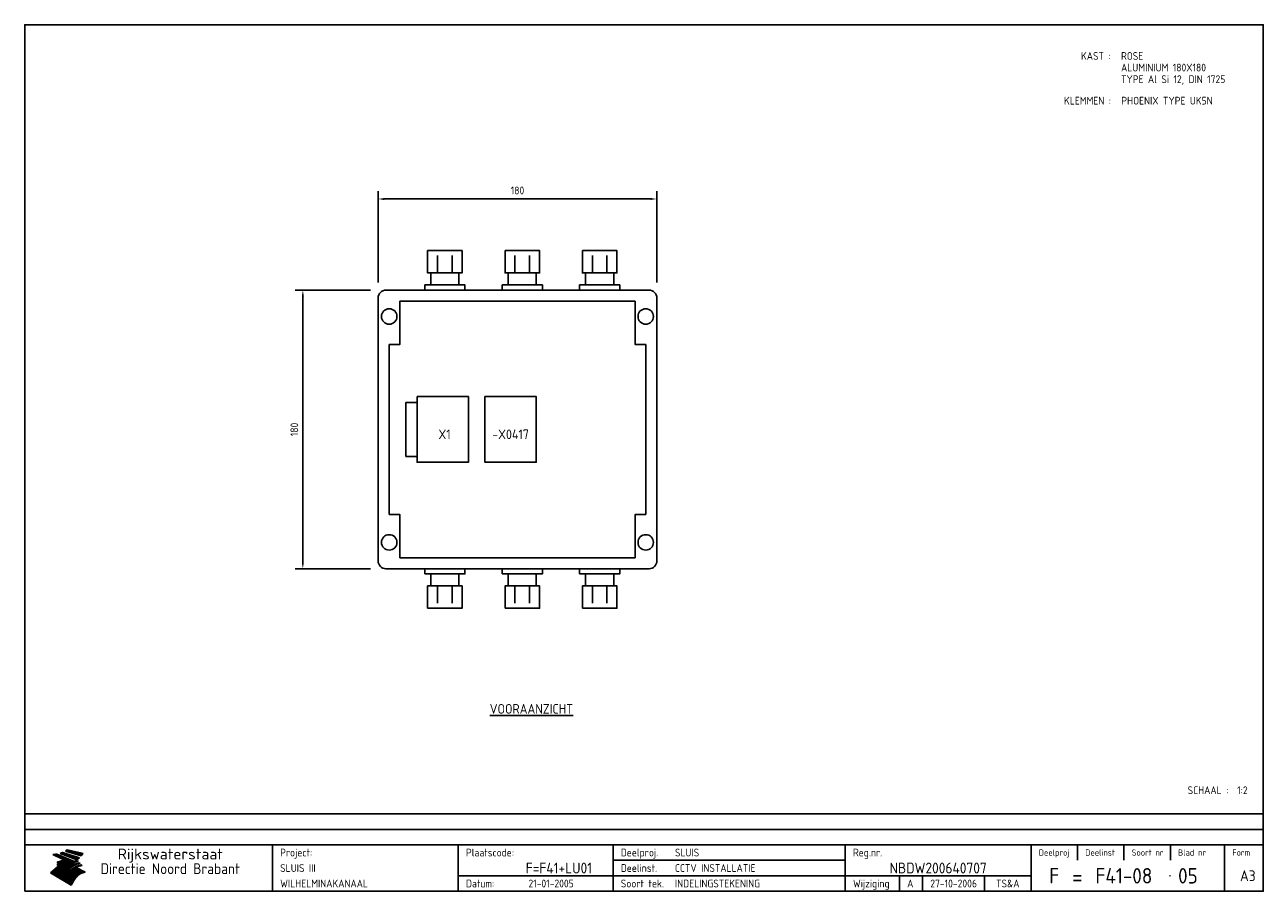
# Model space of a CAD drawing. Extents: x 20 to 820, y 20 to 580.
import ezdxf
from ezdxf.enums import TextEntityAlignment as Align

# ---------------------------------------------------------------- set-up
doc = ezdxf.new("R2010")
doc.units = 0
doc.header["$LTSCALE"] = 30
doc.header["$MEASUREMENT"] = 0
doc.layers.get('0').update_dxf_attribs({"linetype": 'CONTINUOUS'})
doc.layers.get('Defpoints').update_dxf_attribs({"linetype": 'CONTINUOUS'})
for name, color, linetype in [('0-25', 7, 'CONTINUOUS'), ('0-35', 2, 'CONTINUOUS'), ('0-50', 3, 'CONTINUOUS'), ('B-25', 7, 'CONTINUOUS'), ('B-35', 2, 'CONTINUOUS'), ('H-dim', 7, 'CONTINUOUS')]:
    doc.layers.add(name, color=color, linetype=linetype)
doc.styles.add('ISO', font='iso.shx')
doc.styles.get("Standard").update_dxf_attribs({"font": 'iso.shx'})
doc.dimstyles.get("Standard").update_dxf_attribs({"dimtxt": 0.18, "dimasz": 0.18, "dimexe": 0.18, "dimexo": 0.0625, "dimgap": 0.09, "dimtad": 0, "dimtih": 1, "dimtoh": 1, "dimdec": 4, "dimzin": 0, "dimdsep": 46, "dimtxsty": 'Standard', "dimcen": 0.09, "dimadec": 0, "dimazin": 0, "dimtfac": 1, "dimtdec": 4, "dimtofl": 0, "dimtmove": 0, "dimatfit": 3, "dimfxl": 0, "dimtolj": 1, "dimtzin": 0, "dimarcsym": 0})

# ---------------------------------------------------------------- blocks, each defined once
blk = doc.blocks.new('KADER-A3')
at = {"layer": '0-25'}
for p, q in [((410, 35), (10, 35)), ((410, 30), (10, 30)), ((350, 25), (350, 20)), ((365, 25), (365, 20)), ((380, 25), (380, 20)), ((200, 20), (275, 20)), ((150, 15), (335, 15)), ((292.5, 15), (292.5, 10)), ((300, 15), (300, 10)), ((320, 15), (320, 10))]:
    blk.add_line(p, q, dxfattribs=at)
at = {"layer": '0-25', "color": 7}
for p, q in [((19.1, 21.89), (25.12, 19)), ((19.1, 21.89), (25.12, 19)), ((19.17, 21.86), (20.7, 21.86)), ((19.29, 21.8), (20.83, 21.8)), ((19.4, 21.75), (20.96, 21.75)), ((19.52, 21.69), (21.09, 21.69)), ((19.64, 21.63), (21.22, 21.63)), ((19.74, 21.92), (20.56, 21.92)), ((19.75, 21.58), (21.36, 21.58)), ((19.87, 21.52), (21.49, 21.52)), ((19.99, 21.47), (21.62, 21.47)), ((20.11, 21.41), (21.75, 21.41)), ((20.22, 21.35), (21.88, 21.35)), ((20.25, 21.97), (20.43, 21.97)), ((20.34, 21.3), (22.02, 21.3)), ((20.38, 21.99), (26.02, 19.59)), ((20.38, 21.99), (26.02, 19.59)), ((20.46, 21.24), (22.15, 21.24)), ((20.57, 21.18), (22.28, 21.18)), ((20.69, 21.13), (22.41, 21.13)), ((20.81, 21.07), (22.55, 21.07)), ((20.92, 21.02), (22.68, 21.02)), ((21.04, 20.96), (22.81, 20.96)), ((21.16, 20.9), (22.94, 20.9)), ((21.27, 20.85), (23.07, 20.85)), ((21.39, 20.79), (23.21, 20.79)), ((21.47, 22.25), (26.83, 20.19)), ((21.47, 22.25), (26.83, 20.19)), ((21.49, 22.25), (23.07, 22.25)), ((21.51, 20.73), (23.34, 20.73)), ((21.6, 22.2), (23.25, 22.2)), ((21.63, 20.68), (23.47, 20.68)), ((21.65, 22.31), (22.89, 22.31)), ((21.74, 20.62), (23.6, 20.62)), ((21.75, 22.14), (23.42, 22.14)), ((21.8, 22.37), (22.71, 22.37)), ((21.86, 20.57), (23.73, 20.57)), ((21.9, 22.08), (23.6, 22.08)), ((21.94, 22.42), (22.53, 22.42)), ((21.98, 20.51), (23.87, 20.51)), ((22.04, 22.03), (23.78, 22.03)), ((22.06, 22.48), (22.36, 22.48)), ((22.09, 20.45), (24, 20.45)), ((22.18, 22.53), (27.65, 20.8)), ((22.18, 22.53), (27.65, 20.8)), ((22.19, 21.97), (23.96, 21.97)), ((22.21, 20.4), (24.13, 20.4)), ((22.33, 20.34), (24.26, 20.34)), ((22.34, 21.92), (24.13, 21.92)), ((22.37, 20), (23.08, 20)), ((22.44, 20.28), (24.4, 20.28)), ((22.48, 21.86), (24.31, 21.86)), ((22.49, 20.06), (23.04, 20.06)), ((22.56, 20.23), (24.53, 20.23)), ((22.61, 20.12), (22.93, 20.12)), ((22.63, 21.8), (24.49, 21.8)), ((22.68, 20.17), (24.66, 20.17)), ((22.71, 20.17), (22.82, 20.17)), ((23.11, 20.02), (22.77, 20.2)), ((23.11, 20.02), (22.77, 20.2)), ((22.78, 21.75), (24.67, 21.75)), ((22.79, 20.12), (24.79, 20.12)), ((22.91, 20.06), (24.92, 20.06)), ((22.92, 21.69), (24.85, 21.69)), ((23.03, 20), (25.06, 20)), ((23.07, 21.63), (25.02, 21.63)), ((23.14, 22.99), (28.22, 21.46)), ((23.14, 22.99), (28.22, 21.46)), ((23.15, 22.98), (25.33, 22.98)), ((23.22, 21.58), (25.2, 21.58)), ((23.23, 23.04), (25.09, 23.04)), ((23.32, 23.1), (24.84, 23.1)), ((23.34, 22.93), (25.57, 22.93)), ((23.36, 21.52), (25.38, 21.52)), ((23.4, 23.15), (24.6, 23.15)), ((23.49, 23.21), (24.36, 23.21)), ((23.51, 21.47), (25.56, 21.47)), ((23.52, 22.87), (25.81, 22.87)), ((23.57, 23.27), (24.12, 23.27)), ((23.64, 23.32), (23.87, 23.32)), ((23.66, 21.41), (25.74, 21.41)), ((23.7, 23.36), (28.82, 22.17)), ((23.7, 23.36), (28.82, 22.17)), ((23.71, 22.82), (26.06, 22.82)), ((23.8, 21.35), (25.91, 21.35)), ((23.9, 22.76), (26.3, 22.76)), ((23.95, 21.3), (26.09, 21.3)), ((24.09, 22.7), (26.54, 22.7)), ((24.09, 21.24), (26.27, 21.24)), ((24.24, 21.18), (26.45, 21.18)), ((24.27, 22.65), (26.78, 22.65)), ((24.39, 21.13), (26.62, 21.13)), ((24.46, 22.59), (27.03, 22.59)), ((24.53, 21.07), (26.8, 21.07)), ((24.65, 22.53), (27.27, 22.53)), ((24.68, 21.02), (26.98, 21.02)), ((24.83, 20.96), (27.16, 20.96)), ((24.84, 22.48), (27.51, 22.48)), ((24.97, 20.9), (27.34, 20.9)), ((25.02, 22.42), (27.75, 22.42)), ((25.12, 20.85), (27.51, 20.85)), ((25.21, 22.37), (28, 22.37)), ((25.27, 20.79), (27.63, 20.79)), ((25.4, 22.31), (28.24, 22.31)), ((25.41, 20.73), (27.57, 20.73)), ((25.56, 20.68), (27.51, 20.68)), ((25.58, 22.25), (28.48, 22.25)), ((25.71, 20.62), (27.44, 20.62)), ((25.77, 22.2), (28.72, 22.2)), ((25.85, 20.57), (27.37, 20.57)), ((25.96, 22.14), (28.79, 22.14)), ((26, 20.51), (27.29, 20.51)), ((26.15, 22.08), (28.75, 22.08)), ((26.15, 20.45), (27.22, 20.45)), ((26.29, 20.4), (27.14, 20.4)), ((26.33, 22.03), (28.71, 22.03)), ((26.44, 20.34), (27.06, 20.34)), ((26.52, 21.97), (28.66, 21.97)), ((26.59, 20.28), (26.97, 20.28)), ((26.71, 21.92), (28.62, 21.92)), ((26.73, 20.23), (26.89, 20.23)), ((26.9, 21.86), (28.57, 21.86)), ((27.08, 21.8), (28.52, 21.8)), ((27.27, 21.75), (28.48, 21.75)), ((27.46, 21.69), (28.43, 21.69)), ((27.65, 21.63), (28.38, 21.63)), ((27.83, 21.58), (28.33, 21.58)), ((28.02, 21.52), (28.28, 21.52)), ((28.21, 21.47), (28.22, 21.47)), ((20.58, 17.88), (18.3, 16)), ((20.58, 17.88), (18.3, 16)), ((24.94, 11.97), (18.3, 16)), ((24.94, 11.97), (18.3, 16)), ((18.31, 16.01), (20.96, 16.01)), ((18.38, 16.07), (21.46, 16.07)), ((18.45, 16.12), (21.88, 16.12)), ((18.52, 16.18), (22.15, 16.18)), ((18.59, 16.23), (22.38, 16.23)), ((18.65, 16.29), (22.58, 16.29)), ((18.72, 16.35), (22.75, 16.35)), ((18.79, 16.4), (22.91, 16.4)), ((18.86, 16.46), (20.6, 16.46)), ((18.93, 16.52), (20.6, 16.52)), ((18.99, 16.57), (20.6, 16.57)), ((19.06, 16.63), (20.6, 16.63)), ((19.13, 16.68), (20.6, 16.68)), ((19.2, 16.74), (20.6, 16.74)), ((19.27, 16.8), (20.6, 16.8)), ((19.33, 16.85), (21.07, 16.85)), ((19.4, 16.91), (21.55, 16.91)), ((19.47, 16.97), (21.88, 16.97)), ((19.54, 17.02), (22.13, 17.02)), ((19.61, 17.08), (22.34, 17.08)), ((19.67, 17.13), (20.6, 17.13)), ((19.74, 17.19), (20.6, 17.19)), ((19.81, 17.25), (20.6, 17.25)), ((19.88, 17.3), (20.6, 17.3)), ((19.95, 17.36), (20.6, 17.36)), ((20.01, 17.42), (20.6, 17.42)), ((20.08, 17.47), (20.93, 17.47)), ((20.15, 17.53), (21.26, 17.53)), ((20.22, 17.58), (21.51, 17.58)), ((20.29, 17.64), (21.72, 17.64)), ((20.35, 17.7), (21.9, 17.7)), ((20.42, 17.75), (22.07, 17.75)), ((20.49, 17.81), (22.22, 17.81)), ((20.56, 17.87), (22.36, 17.87)), ((20.6, 19.11), (20.58, 19.51)), ((20.6, 19.11), (20.58, 19.51)), ((20.58, 19.5), (22.09, 19.5)), ((20.58, 19.44), (21.95, 19.44)), ((20.59, 19.38), (21.79, 19.38)), ((20.59, 19.33), (21.62, 19.33)), ((20.59, 19.27), (21.42, 19.27)), ((20.6, 19.22), (21.2, 19.22)), ((20.6, 19.16), (20.93, 19.16)), ((20.6, 19.11), (20.69, 19.12)), ((20.6, 19.11), (20.69, 19.12)), ((20.6, 18.79), (20.77, 18.81)), ((20.6, 18.79), (20.77, 18.81)), ((20.6, 18.29), (20.6, 18.79)), ((20.6, 18.29), (20.6, 18.79)), ((20.6, 18.77), (22.46, 18.77)), ((20.6, 18.71), (22.33, 18.71)), ((20.6, 18.65), (22.19, 18.65)), ((20.6, 18.6), (22.04, 18.6)), ((20.6, 18.54), (21.87, 18.54)), ((20.6, 18.48), (21.68, 18.48)), ((20.6, 18.43), (21.46, 18.43)), ((20.6, 18.37), (21.21, 18.37)), ((20.6, 18.29), (20.88, 18.32)), ((20.6, 18.29), (20.88, 18.32)), ((20.6, 18.32), (20.87, 18.32)), ((20.6, 17.88), (20.86, 17.91)), ((20.6, 17.88), (20.86, 17.91)), ((20.6, 17.43), (20.97, 17.48)), ((20.6, 17.43), (20.97, 17.48)), ((20.6, 17.43), (20.6, 17.09)), ((20.6, 17.43), (20.6, 17.09)), ((20.6, 17.09), (21.26, 17.16)), ((20.6, 17.09), (21.26, 17.16)), ((20.6, 16.8), (21.37, 16.89)), ((20.6, 16.8), (21.37, 16.89)), ((20.6, 16.8), (20.6, 16.45)), ((20.6, 16.8), (20.6, 16.45)), ((20.6, 16.45), (21.56, 16.56)), ((20.6, 16.45), (21.56, 16.56)), ((20.6, 15.97), (21.67, 16.09)), ((20.6, 15.97), (21.67, 16.09)), ((20.7, 16.46), (23.06, 16.46)), ((20.9, 19.55), (22.23, 19.55)), ((20.9, 18.82), (22.59, 18.82)), ((20.98, 17.92), (22.5, 17.92)), ((21.02, 17.13), (22.53, 17.13)), ((21.19, 19.61), (22.35, 19.61)), ((21.2, 16.52), (23.2, 16.52)), ((21.32, 18.88), (22.71, 18.88)), ((21.32, 17.98), (22.62, 17.98)), ((21.42, 19.67), (22.47, 19.67)), ((21.47, 17.19), (22.7, 17.19)), ((21.59, 18.03), (22.74, 18.03)), ((21.61, 18.93), (22.82, 18.93)), ((21.62, 19.72), (22.59, 19.72)), ((21.72, 16.57), (23.32, 16.57)), ((21.77, 17.25), (22.85, 17.25)), ((21.8, 19.78), (22.69, 19.78)), ((21.8, 18.09), (22.85, 18.09)), ((21.84, 18.99), (22.92, 18.99)), ((21.96, 19.83), (22.79, 19.83)), ((21.99, 18.15), (22.95, 18.15)), ((22.01, 17.3), (22.99, 17.3)), ((22.03, 19.05), (23.03, 19.05)), ((22.1, 16.63), (23.44, 16.63)), ((22.11, 19.89), (22.89, 19.89)), ((22.16, 18.2), (23.05, 18.2)), ((22.21, 19.1), (23.12, 19.1)), ((22.21, 17.36), (23.12, 17.36)), ((22.24, 19.95), (22.99, 19.95)), ((22.31, 18.26), (23.15, 18.26)), ((22.36, 19.16), (23.22, 19.16)), ((22.38, 16.68), (23.56, 16.68)), ((22.39, 17.42), (23.24, 17.42)), ((22.45, 18.32), (23.24, 18.32)), ((22.51, 19.22), (23.3, 19.22)), ((22.56, 17.47), (23.36, 17.47)), ((22.59, 18.37), (23.33, 18.37)), ((22.6, 16.74), (23.66, 16.74)), ((22.64, 19.27), (23.39, 19.27)), ((22.71, 18.43), (23.42, 18.43)), ((22.71, 17.53), (23.47, 17.53)), ((22.77, 19.33), (23.47, 19.33)), ((22.79, 16.8), (23.77, 16.8)), ((22.83, 18.48), (23.5, 18.48)), ((22.84, 17.58), (23.57, 17.58)), ((22.89, 19.38), (23.55, 19.38)), ((22.94, 18.54), (23.58, 18.54)), ((22.96, 16.85), (23.86, 16.85)), ((22.97, 17.64), (23.67, 17.64)), ((23, 19.44), (23.63, 19.44)), ((23.04, 18.6), (23.66, 18.6)), ((23.1, 19.5), (23.72, 19.5)), ((23.1, 17.7), (23.77, 17.7)), ((23.12, 16.91), (23.96, 16.91)), ((23.14, 18.65), (23.74, 18.65)), ((23.15, 19.95), (25.19, 19.95)), ((23.21, 19.55), (23.8, 19.55)), ((23.21, 17.75), (23.86, 17.75)), ((23.21, 16.01), (28.9, 16.01)), ((23.24, 18.71), (23.82, 18.71)), ((23.26, 19.89), (25.32, 19.89)), ((23.26, 16.97), (24.05, 16.97)), ((23.3, 19.61), (23.88, 19.61)), ((23.32, 17.81), (23.95, 17.81)), ((23.33, 18.77), (23.91, 18.77)), ((23.37, 16.07), (29.08, 16.07)), ((23.38, 19.83), (25.45, 19.83)), ((23.39, 19.67), (23.81, 19.67)), ((23.39, 17.02), (24.14, 17.02)), ((23.42, 18.82), (23.99, 18.82)), ((23.42, 17.87), (24.03, 17.87)), ((23.45, 19.7), (23.58, 19.79)), ((23.45, 19.7), (23.58, 19.79)), ((23.48, 19.72), (23.7, 19.72)), ((23.5, 19.78), (25.58, 19.78)), ((23.51, 18.88), (24.07, 18.88)), ((23.51, 16.12), (29.27, 16.12)), ((23.52, 17.92), (24.11, 17.92)), ((23.52, 17.08), (24.22, 17.08)), ((23.54, 18.9), (24.3, 19.42)), ((23.54, 18.9), (24.3, 19.42)), ((23.56, 19.78), (23.59, 19.78)), ((23.56, 19.39), (23.9, 19.62)), ((23.56, 19.39), (23.9, 19.62)), ((23.58, 19.79), (23.9, 19.62)), ((23.58, 19.79), (23.9, 19.62)), ((23.59, 18.93), (24.15, 18.93)), ((23.61, 19.72), (25.72, 19.72)), ((23.62, 17.98), (24.2, 17.98)), ((23.63, 17.13), (24.3, 17.13)), ((23.65, 18.59), (24.62, 19.25)), ((23.65, 18.59), (24.62, 19.25)), ((29.41, 16.17), (23.65, 16.17)), ((23.67, 18.99), (24.23, 18.99)), ((23.71, 18.03), (24.28, 18.03)), ((23.73, 19.67), (25.85, 19.67)), ((23.75, 19.05), (24.32, 19.05)), ((23.75, 17.19), (24.38, 17.19)), ((23.77, 16.23), (29.47, 16.23)), ((23.79, 18.09), (24.36, 18.09)), ((23.83, 19.1), (24.4, 19.1)), ((23.85, 19.61), (25.98, 19.61)), ((23.85, 17.25), (24.46, 17.25)), ((23.88, 18.15), (24.44, 18.15)), ((23.89, 16.29), (29.36, 16.29)), ((23.92, 19.16), (24.48, 19.16)), ((23.94, 18.19), (25.23, 19.07)), ((23.94, 18.19), (25.23, 19.07)), ((23.95, 17.3), (24.55, 17.3)), ((23.96, 19.55), (25.96, 19.55)), ((23.96, 18.2), (24.53, 18.2)), ((24, 19.22), (24.56, 19.22)), ((24, 16.35), (29.24, 16.35)), ((24.04, 18.26), (24.61, 18.26)), ((24.05, 17.36), (24.63, 17.36)), ((24.06, 17.88), (25.34, 18.76)), ((24.06, 17.88), (25.34, 18.76)), ((24.08, 19.5), (25.88, 19.5)), ((24.08, 19.27), (24.58, 19.27)), ((24.11, 16.4), (29.13, 16.4)), ((24.13, 18.32), (24.69, 18.32)), ((24.14, 17.42), (24.71, 17.42)), ((24.16, 19.33), (24.47, 19.33)), ((24.2, 19.44), (25.79, 19.44)), ((24.21, 18.37), (24.77, 18.37)), ((24.21, 16.46), (29.02, 16.46)), ((24.23, 17.47), (24.79, 17.47)), ((24.24, 17.48), (25.52, 18.36)), ((24.24, 17.48), (25.52, 18.36)), ((24.25, 19.38), (24.36, 19.38)), ((24.29, 18.43), (24.85, 18.43)), ((24.3, 19.42), (24.62, 19.25)), ((24.3, 19.42), (24.62, 19.25)), ((24.31, 19.38), (25.71, 19.38)), ((24.31, 17.53), (24.87, 17.53)), ((24.31, 16.52), (28.91, 16.52)), ((24.35, 17.17), (25.64, 18.05)), ((24.35, 17.17), (25.64, 18.05)), ((24.37, 18.48), (24.94, 18.48)), ((24.39, 17.58), (24.96, 17.58)), ((24.4, 16.57), (28.79, 16.57)), ((24.43, 19.33), (25.62, 19.33)), ((24.45, 18.54), (25.02, 18.54)), ((24.47, 17.64), (25.04, 17.64)), ((24.49, 16.63), (28.68, 16.63)), ((24.54, 18.6), (25.1, 18.6)), ((24.55, 19.27), (25.54, 19.27)), ((24.56, 17.7), (25.12, 17.7)), ((24.57, 16.68), (28.57, 16.68)), ((24.62, 18.65), (25.18, 18.65)), ((24.63, 16.72), (25.91, 17.6)), ((24.63, 16.72), (25.91, 17.6)), ((24.64, 17.75), (25.2, 17.75)), ((24.66, 16.74), (28.45, 16.74)), ((24.67, 19.22), (25.45, 19.22)), ((24.7, 18.71), (25.27, 18.71)), ((24.72, 17.81), (25.29, 17.81)), ((24.74, 16.8), (28.34, 16.8)), ((24.78, 19.16), (25.37, 19.16)), ((24.78, 18.77), (25.34, 18.77)), ((24.8, 17.87), (25.37, 17.87)), ((24.82, 16.85), (28.23, 16.85)), ((24.87, 18.82), (25.4, 18.82)), ((24.89, 17.92), (25.45, 17.92)), ((24.9, 19.1), (25.28, 19.1)), ((24.9, 16.91), (28.11, 16.91)), ((24.95, 18.88), (25.45, 18.88)), ((24.97, 17.98), (25.53, 17.98)), ((24.99, 16.97), (28, 16.97)), ((25.02, 19.05), (25.2, 19.05)), ((25.03, 18.93), (25.51, 18.93)), ((25.05, 18.03), (25.61, 18.03)), ((25.07, 17.02), (27.89, 17.02)), ((25.11, 18.99), (25.57, 18.99)), ((26.02, 19.59), (25.12, 19)), ((26.02, 19.59), (25.12, 19)), ((25.13, 18.09), (25.68, 18.09)), ((25.15, 17.08), (27.77, 17.08)), ((25.19, 19.05), (25.63, 19.05)), ((25.21, 18.15), (25.75, 18.15)), ((25.23, 17.13), (27.66, 17.13)), ((25.26, 19.1), (25.7, 19.1)), ((25.3, 18.2), (25.82, 18.2)), ((25.31, 17.19), (27.55, 17.19)), ((25.33, 19.16), (25.77, 19.16)), ((25.38, 18.26), (25.89, 18.26)), ((25.39, 19.22), (25.85, 19.22)), ((25.4, 17.25), (27.43, 17.25)), ((25.46, 18.32), (25.97, 18.32)), ((25.47, 19.27), (25.93, 19.27)), ((25.48, 17.3), (27.32, 17.3)), ((25.54, 19.33), (26.03, 19.33)), ((25.54, 18.37), (26.06, 18.37)), ((25.56, 17.36), (27.21, 17.36)), ((25.62, 18.43), (26.14, 18.43)), ((25.63, 19.38), (26.13, 19.38)), ((25.64, 17.42), (27.1, 17.42)), ((25.7, 18.48), (26.24, 18.48)), ((25.72, 19.44), (26.24, 19.44)), ((25.73, 17.47), (26.98, 17.47)), ((25.79, 18.54), (26.34, 18.54)), ((25.81, 17.53), (26.87, 17.53)), ((25.82, 19.5), (26.36, 19.5)), ((25.89, 18.6), (26.46, 18.6)), ((25.89, 17.58), (26.76, 17.58)), ((25.93, 19.55), (26.53, 19.55)), ((25.96, 17.64), (26.64, 17.64)), ((25.99, 18.65), (26.58, 18.65)), ((26.04, 17.7), (26.59, 17.7)), ((26.06, 19.61), (26.85, 19.61)), ((26.1, 18.71), (26.72, 18.71)), ((26.12, 17.75), (26.67, 17.75)), ((26.2, 17.81), (26.76, 17.81)), ((26.21, 19.67), (27.23, 19.67)), ((26.23, 18.77), (26.89, 18.77)), ((26.29, 17.87), (26.86, 17.87)), ((26.37, 18.82), (27.09, 18.82)), ((26.39, 17.92), (26.97, 17.92)), ((26.44, 19.72), (27.18, 19.72)), ((26.49, 17.98), (27.09, 17.98)), ((26.53, 18.88), (27.34, 18.88)), ((26.56, 17.68), (29.54, 16.2)), ((26.56, 17.68), (29.54, 16.2)), ((26.6, 18.03), (27.22, 18.03)), ((26.72, 18.09), (27.38, 18.09)), ((26.73, 18.93), (27.66, 18.93)), ((26.85, 18.15), (27.56, 18.15)), ((26.99, 18.99), (27.9, 18.99)), ((27, 18.2), (27.8, 18.2)), ((27.13, 19.78), (27.25, 19.64)), ((27.13, 19.78), (27.25, 19.64)), ((27.18, 18.26), (28.13, 18.26)), ((27.26, 19.05), (27.84, 19.05)), ((27.39, 18.32), (28.47, 18.32)), ((27.7, 18.37), (28.49, 18.37)), ((27.78, 19.1), (27.93, 18.96)), ((27.78, 19.1), (27.93, 18.96)), ((28, 18.43), (28.44, 18.43)), ((28.29, 15.83), (29.54, 16.2)), ((28.29, 15.83), (29.54, 16.2)), ((28.39, 18.48), (28.54, 18.32)), ((28.39, 18.48), (28.54, 18.32)), ((29.54, 16.2), (29.45, 16.17)), ((29.54, 16.2), (29.45, 16.17)), ((29.46, 16.18), (29.47, 16.18)), ((18.38, 15.95), (20.6, 15.95)), ((18.47, 15.9), (20.6, 15.9)), ((18.57, 15.84), (20.6, 15.84)), ((18.66, 15.78), (20.6, 15.78)), ((18.75, 15.73), (20.6, 15.73)), ((18.85, 15.67), (20.6, 15.67)), ((18.94, 15.62), (20.6, 15.62)), ((19.03, 15.56), (27.83, 15.56)), ((19.12, 15.5), (27.75, 15.5)), ((19.22, 15.45), (27.66, 15.45)), ((19.31, 15.39), (27.58, 15.39)), ((19.4, 15.33), (27.5, 15.33)), ((19.49, 15.28), (27.43, 15.28)), ((19.59, 15.22), (27.36, 15.22)), ((19.68, 15.17), (27.29, 15.17)), ((19.77, 15.11), (27.22, 15.11)), ((19.86, 15.05), (27.15, 15.05)), ((19.96, 15), (27.09, 15)), ((20.05, 14.94), (27.02, 14.94)), ((20.14, 14.88), (26.96, 14.88)), ((20.24, 14.83), (26.9, 14.83)), ((20.33, 14.77), (26.84, 14.77)), ((20.42, 14.72), (26.79, 14.72)), ((20.51, 14.66), (26.73, 14.66)), ((20.6, 15.97), (20.6, 15.58)), ((20.6, 15.97), (20.6, 15.58)), ((20.6, 15.58), (21.95, 15.73)), ((20.6, 15.58), (21.95, 15.73)), ((20.61, 14.6), (26.68, 14.6)), ((20.7, 14.55), (26.62, 14.55)), ((20.79, 14.49), (26.57, 14.49)), ((20.88, 14.43), (26.52, 14.43)), ((20.94, 15.62), (27.92, 15.62)), ((20.98, 14.38), (26.47, 14.38)), ((21.07, 14.32), (26.42, 14.32)), ((21.16, 14.27), (26.38, 14.27)), ((21.25, 14.21), (26.33, 14.21)), ((21.35, 14.15), (26.29, 14.15)), ((21.44, 14.1), (26.24, 14.1)), ((21.45, 15.67), (28.01, 15.67)), ((21.53, 14.04), (26.2, 14.04)), ((21.63, 13.98), (26.16, 13.98)), ((21.72, 13.93), (26.12, 13.93)), ((21.81, 13.87), (26.08, 13.87)), ((21.9, 13.82), (26.04, 13.82)), ((21.96, 15.73), (28.11, 15.73)), ((22, 13.76), (26, 13.76)), ((22.09, 13.7), (25.96, 13.7)), ((22.18, 13.65), (25.93, 13.65)), ((22.27, 13.59), (25.89, 13.59)), ((22.34, 15.78), (28.21, 15.78)), ((22.37, 13.53), (25.86, 13.53)), ((22.46, 13.48), (25.82, 13.48)), ((22.55, 13.42), (25.79, 13.42)), ((22.62, 15.84), (28.33, 15.84)), ((22.65, 13.37), (25.76, 13.37)), ((22.74, 13.31), (25.73, 13.31)), ((22.83, 13.25), (25.69, 13.25)), ((22.84, 15.9), (28.52, 15.9)), ((22.92, 13.2), (25.66, 13.2)), ((23.02, 13.14), (25.63, 13.14)), ((23.04, 15.95), (28.71, 15.95)), ((23.11, 13.08), (25.59, 13.08)), ((23.2, 13.03), (25.56, 13.03)), ((23.29, 12.97), (25.53, 12.97)), ((23.39, 12.92), (25.5, 12.92)), ((23.48, 12.86), (25.46, 12.86)), ((23.57, 12.8), (25.43, 12.8)), ((23.66, 12.75), (25.4, 12.75)), ((23.76, 12.69), (25.36, 12.69)), ((23.85, 12.63), (25.33, 12.63)), ((23.94, 12.58), (25.3, 12.58)), ((24.04, 12.52), (25.26, 12.52)), ((24.13, 12.47), (25.23, 12.47)), ((24.22, 12.41), (25.2, 12.41)), ((24.31, 12.35), (25.17, 12.35)), ((24.41, 12.3), (25.13, 12.3)), ((24.5, 12.24), (25.1, 12.24)), ((24.59, 12.18), (25.07, 12.18)), ((24.68, 12.13), (25.03, 12.13)), ((24.78, 12.07), (25, 12.07)), ((24.87, 12.02), (24.97, 12.02)), ((24.94, 11.97), (25.81, 13.45)), ((24.94, 11.97), (25.81, 13.45))]:
    blk.add_line(p, q, dxfattribs=at)
for centre, radius, start, end in [((19.15, 29.7), 7.8, 269.6055, 279.0886), ((19.15, 29.7), 7.8, 269.6055, 279.0886), ((19.93, 25.38), 5.91, 276.3402, 298.7463), ((19.93, 25.38), 5.91, 276.3402, 298.7463), ((19.84, 25.09), 6.03, 278.129, 302.868), ((19.84, 25.09), 6.03, 278.129, 302.868), ((19.84, 27.26), 5.27, 288.0217, 296.3084), ((19.84, 27.26), 5.27, 288.0217, 296.3084), ((20.49, 27.56), 5.28, 300.0654, 307.393), ((20.49, 27.56), 5.28, 300.0654, 307.393), ((24.11, 24.7), 5.26, 301.1147, 312.2814), ((24.11, 24.7), 5.26, 301.1147, 312.2814), ((21.95, 27.32), 8.59, 316.9248, 323.1399), ((21.95, 27.32), 8.59, 316.9248, 323.1399), ((20.21, 23.78), 5.91, 273.6149, 304.3803), ((20.21, 23.78), 5.91, 273.6149, 304.3803), ((20.35, 24.56), 5.76, 274.164, 302.5474), ((20.35, 24.56), 5.76, 274.164, 302.5474), ((20.05, 24.28), 6.02, 277.9472, 305.7139), ((20.05, 24.28), 6.02, 277.9472, 305.7139), ((20.04, 23.49), 6.09, 278.8115, 306.4242), ((20.04, 23.49), 6.09, 278.8115, 306.4242), ((20.53, 23.07), 5.96, 277.0519, 304.973), ((20.53, 23.07), 5.96, 277.0519, 304.973), ((20.72, 22.76), 5.91, 276.3402, 304.3803), ((20.72, 22.76), 5.91, 276.3402, 304.3803), ((21.06, 22.34), 5.81, 274.9043, 303.1745), ((21.06, 22.34), 5.81, 274.9043, 303.1745), ((20.82, 22.06), 6.04, 278.1111, 305.8489), ((20.82, 22.06), 6.04, 278.1111, 305.8489), ((21.3, 21.6), 5.91, 276.3402, 304.3803), ((21.3, 21.6), 5.91, 276.3402, 304.3803), ((27.05, 17.17), 2.63, 107.4286, 133.7799), ((27.05, 17.17), 2.63, 107.4286, 133.7799), ((27.45, 16.91), 2.81, 110.4143, 138.7411), ((27.45, 16.91), 2.81, 110.4143, 138.7411), ((27.57, 15.64), 3.4, 98.1566, 126.9045), ((27.57, 15.64), 3.4, 98.1566, 126.9045), ((27.91, 15.54), 3.39, 100.5835, 132.088), ((27.91, 15.54), 3.39, 100.5835, 132.088), ((28.21, 14.74), 3.67, 95.7581, 128.7216), ((28.21, 14.74), 3.67, 95.7581, 128.7216), ((27.01, 16.84), 2.93, 87.7348, 104.8316), ((27.01, 16.84), 2.93, 87.7348, 104.8316), ((27.37, 15.71), 3.93, 91.7838, 103.2817), ((27.37, 15.71), 3.93, 91.7838, 103.2817), ((28.4, 15.05), 3.21, 96.3886, 125.0052), ((28.4, 15.05), 3.21, 96.3886, 125.0052), ((27.82, 16.31), 2.8, 90.634, 105.1984), ((27.82, 16.31), 2.8, 90.634, 105.1984), ((28.19, 15.04), 3.93, 93.8342, 103.2817), ((28.19, 15.04), 3.93, 93.8342, 103.2817), ((28.58, 15.69), 2.8, 93.8141, 105.1984), ((28.58, 15.69), 2.8, 93.8141, 105.1984), ((28.95, 14.41), 3.93, 96.0135, 103.2817), ((28.95, 14.41), 3.93, 96.0135, 103.2817), ((31.24, 10.26), 6.3, 117.9568, 149.6251), ((31.24, 10.26), 6.3, 117.9568, 149.6251)]:
    blk.add_arc(centre, radius, start, end, dxfattribs=at)
at = {"layer": '0-35'}
for p, q in [((90, 25), (90, 10)), ((150, 25), (150, 10)), ((200, 25), (200, 10)), ((275, 25), (275, 10)), ((335, 25), (335, 10)), ((397.5, 25), (397.5, 10))]:
    blk.add_line(p, q, dxfattribs=at)
at = {"layer": '0-50'}
for p, q in [((10, 25), (410, 25)), ((348.75, 15), (351.25, 15)), ((348.75, 13.5), (351.25, 13.5))]:
    blk.add_line(p, q, dxfattribs=at)
blk.add_lwpolyline([(10, 10), (410, 10), (410, 290), (10, 290)], close=True, dxfattribs=at)
at = {"layer": '0-50', "const_width": 0.25}
blk.add_lwpolyline([(379.75, 15, 1), (380, 15, 1)], format="xyb", close=True, dxfattribs=at)
at = {"layer": '0-25', "style": 'ISO'}
for s, height, p in [('Project:', 2.5, (92.5, 22.5)), ('Plaatscode:', 2.5, (152.5, 22.5)), ('Deelproj.', 2.5, (202.5, 22.5)), ('Reg.nr.', 2.5, (277.5, 22.5)), ('Deelproj', 2, (337.5, 22.5)), ('Deelinst', 2, (352.5, 22.5)), ('Soort nr', 2, (367.5, 22.5)), ('Blad nr', 2, (382.5, 22.5)), ('Form', 2, (400, 22.5)), ('Deelinst.', 2.5, (202.5, 17.5)), ('Datum:', 2.5, (152.5, 12.5)), ('Soort tek.', 2.5, (202.5, 12.5)), ('Wijziging', 2.5, (277.5, 12.5))]:
    blk.add_text(s, height=height, dxfattribs=at).set_placement(p, align=Align.MIDDLE_LEFT)
for tag, p in [('N', (220, 22.5)), ('B', (92.5, 17.5)), ('P', (220, 17.5)), ('C', (92.5, 12.5)), ('U', (220, 12.5)), ('REV', (295, 12.5))]:
    blk.add_attdef(tag, text='', height=2.5, dxfattribs=at).set_placement(p, align=Align.MIDDLE_LEFT)
for tag, p in [('W', (180, 12.5)), ('Z', (310, 12.5)), ('Y', (327.5, 12.5))]:
    blk.add_attdef(tag, text='', height=2.5, dxfattribs=at).set_placement(p, align=Align.MIDDLE)
at = {"layer": '0-35', "style": 'ISO', "width": 1.00614}
blk.add_text('Rijkswaterstaat', height=3.5, dxfattribs=at).set_placement((40, 20.28), (74, 20.28), align=Align.FIT)
at = {"layer": '0-35', "color": 2, "style": 'ISO', "width": 0.948867}
blk.add_text('Directie Noord Brabant', height=3.5, dxfattribs=at).set_placement((34.5, 15.53), (79.5, 15.53), align=Align.FIT)
at = {"layer": '0-35', "style": 'ISO'}
for tag, p in [('X', (178.5, 17.5)), ('FORM', (402.5, 15))]:
    blk.add_attdef(tag, text='', height=3.5, dxfattribs=at).set_placement(p, align=Align.MIDDLE_LEFT)
blk.add_attdef('RNR', text='', height=3.5, dxfattribs=at).set_placement((305, 17.5), align=Align.MIDDLE)
at = {"layer": '0-50', "style": 'ISO'}
for tag, p in [('M', (342.5, 15)), ('O', (365, 15))]:
    blk.add_attdef(tag, text='', height=5, dxfattribs=at).set_placement(p, align=Align.MIDDLE)
blk.add_attdef('Q', text='', height=5, dxfattribs=at).set_placement((382.5, 15), align=Align.MIDDLE_LEFT)
blk = doc.blocks.new('*D1')
at = {"layer": 'Defpoints', "color": 0}
for p in [(199.63, 408.46), (248.28, 408.46), (248.28, 228.46)]:
    blk.add_point(p, dxfattribs=at)
at = {"layer": 'H-dim'}
for p, q in [((243.28, 408.46), (194.63, 408.46)), ((199.63, 232.46), (199.63, 404.46)), ((243.28, 228.46), (194.63, 228.46))]:
    blk.add_line(p, q, dxfattribs=at)
for points in [[(198.97, 404.46), (200.3, 404.46), (199.63, 408.46)], [(198.97, 232.46), (200.3, 232.46), (199.63, 228.46)]]:
    blk.add_solid(points, dxfattribs=at)
at = {"layer": 'H-dim', "insert": (194.13, 318.46), "char_height": 5, "attachment_point": 5, "rotation": 90, "style": 'ISO'}
blk.add_mtext('\\A1;180', dxfattribs=at)
blk = doc.blocks.new('*D2')
at = {"layer": 'Defpoints', "color": 0}
for p in [(248.28, 467.39), (248.28, 408.46), (428.28, 408.46)]:
    blk.add_point(p, dxfattribs=at)
at = {"layer": 'H-dim'}
for p, q in [((248.28, 413.46), (248.28, 472.39)), ((428.28, 413.46), (428.28, 472.39)), ((424.28, 467.39), (252.28, 467.39))]:
    blk.add_line(p, q, dxfattribs=at)
for points in [[(252.28, 468.05), (252.28, 466.72), (248.28, 467.39)], [(424.28, 468.05), (424.28, 466.72), (428.28, 467.39)]]:
    blk.add_solid(points, dxfattribs=at)
at = {"layer": 'H-dim', "insert": (338.28, 472.89), "char_height": 5, "attachment_point": 5, "style": 'ISO'}
blk.add_mtext('\\A1;180', dxfattribs=at)

msp = doc.modelspace()

# ---------------------------------------------------------------- linework, layer by layer
at = {"layer": '0-25'}
for p, q in [((286.63, 419.64), (286.63, 430.79)), ((296.09, 419.64), (296.09, 430.79)), ((336.63, 419.64), (336.63, 430.79)), ((346.09, 419.64), (346.09, 430.79)), ((386.63, 419.64), (386.63, 430.79)), ((396.09, 419.64), (396.09, 430.79)), ((286.63, 217.29), (286.63, 206.14)), ((296.09, 217.29), (296.09, 206.14)), ((336.63, 217.29), (336.63, 206.14)), ((346.09, 217.29), (346.09, 206.14)), ((386.63, 217.29), (386.63, 206.14)), ((396.09, 217.29), (396.09, 206.14))]:
    msp.add_line(p, q, dxfattribs=at)
at = {"layer": '0-25', "color": 7}
msp.add_line((255.28, 373.46), (255.28, 263.46), dxfattribs=at)
at = {"layer": '0-25'}
for points in [[(280.22, 434.02), (302.5, 434.02), (302.5, 419.64), (280.22, 419.64)], [(330.22, 434.02), (352.5, 434.02), (352.5, 419.64), (330.22, 419.64)], [(380.22, 434.02), (402.5, 434.02), (402.5, 419.64), (380.22, 419.64)], [(278.35, 411.88), (304.37, 411.88), (304.37, 408.46), (278.35, 408.46)], [(328.35, 411.88), (354.37, 411.88), (354.37, 408.46), (328.35, 408.46)], [(378.35, 411.88), (404.37, 411.88), (404.37, 408.46), (378.35, 408.46)], [(278.35, 225.05), (304.37, 225.05), (304.37, 228.46), (278.35, 228.46)], [(328.35, 225.05), (354.37, 225.05), (354.37, 228.46), (328.35, 228.46)], [(378.35, 225.05), (404.37, 225.05), (404.37, 228.46), (378.35, 228.46)], [(280.22, 202.91), (302.5, 202.91), (302.5, 217.29), (280.22, 217.29)], [(330.22, 202.91), (352.5, 202.91), (352.5, 217.29), (330.22, 217.29)], [(380.22, 202.91), (402.5, 202.91), (402.5, 217.29), (380.22, 217.29)]]:
    msp.add_lwpolyline(points, close=True, dxfattribs=at)
for points in [[(300.45, 419.64), (300.45, 411.88), (282.26, 411.88), (282.26, 419.64)], [(350.45, 419.64), (350.45, 411.88), (332.26, 411.88), (332.26, 419.64)], [(400.45, 419.64), (400.45, 411.88), (382.26, 411.88), (382.26, 419.64)], [(300.45, 217.29), (300.45, 225.05), (282.26, 225.05), (282.26, 217.29)], [(350.45, 217.29), (350.45, 225.05), (332.26, 225.05), (332.26, 217.29)], [(400.45, 217.29), (400.45, 225.05), (382.26, 225.05), (382.26, 217.29)]]:
    msp.add_lwpolyline(points, dxfattribs=at)
at = {"layer": '0-25', "color": 7}
for points in [[(255.28, 373.46), (262.28, 373.46), (262.28, 401.46)], [(414.28, 401.46), (262.28, 401.46)], [(414.28, 401.46), (414.28, 373.46), (421.28, 373.46)], [(421.28, 263.46), (421.28, 373.46)], [(262.28, 235.46), (262.28, 263.46), (255.28, 263.46)], [(421.28, 263.46), (414.28, 263.46), (414.28, 235.46)], [(262.28, 235.46), (414.28, 235.46)]]:
    msp.add_lwpolyline(points, dxfattribs=at)
for points in [[(273.39, 339.71), (306.59, 339.71), (306.59, 297.21), (273.39, 297.21)], [(317.22, 339.71), (350.42, 339.71), (350.42, 297.21), (317.22, 297.21)]]:
    msp.add_lwpolyline(points, close=True, dxfattribs=at)
at = {"layer": '0-25'}
for centre in [(255.42, 391.47), (421.13, 391.47), (255.42, 245.45), (421.13, 245.45)]:
    msp.add_circle(centre, 5, dxfattribs=at)
at = {"layer": '0-35'}
msp.add_lwpolyline([(266.19, 300.96), (273.39, 300.96), (273.39, 335.96), (266.19, 335.96)], close=True, dxfattribs=at)
at = {"layer": '0-50'}
msp.add_lwpolyline([(253.28, 228.46), (423.28, 228.46, 0.414214), (428.28, 233.46), (428.28, 403.46, 0.414214), (423.28, 408.46), (253.28, 408.46, 0.414214), (248.28, 403.46), (248.28, 233.46, 0.414214)], format="xyb", close=True, dxfattribs=at)

# ---------------------------------------------------------------- block references
ref = msp.add_blockref('KADER-A3', (0, 0), dxfattribs=dict(xscale=2, yscale=2, zscale=2))
ref.add_attrib('B', 'SLUIS III', dxfattribs={"layer": '0-25', "height": 5, "style": 'ISO'}).set_placement((185, 35), align=Align.MIDDLE_LEFT)
ref.add_attrib('C', 'WILHELMINAKANAAL', dxfattribs={"layer": '0-25', "height": 5, "style": 'ISO'}).set_placement((185, 25), align=Align.MIDDLE_LEFT)
ref.add_attrib('N', 'SLUIS', dxfattribs={"layer": '0-25', "height": 5, "style": 'ISO'}).set_placement((440, 45), align=Align.MIDDLE_LEFT)
ref.add_attrib('P', 'CCTV INSTALLATIE', dxfattribs={"layer": '0-25', "height": 5, "style": 'ISO'}).set_placement((440, 35), align=Align.MIDDLE_LEFT)
ref.add_attrib('U', 'INDELINGSTEKENING', dxfattribs={"layer": '0-25', "height": 5, "style": 'ISO'}).set_placement((440, 25), align=Align.MIDDLE_LEFT)
ref.add_attrib('M', 'F', dxfattribs={"layer": '0-50', "height": 10, "style": 'ISO'}).set_placement((685, 30), align=Align.MIDDLE)
ref.add_attrib('O', 'F41-08', dxfattribs={"layer": '0-50', "height": 10, "style": 'ISO'}).set_placement((730, 30), align=Align.MIDDLE)
ref.add_attrib('Q', '05', dxfattribs={"layer": '0-50', "height": 10, "style": 'ISO'}).set_placement((765, 30), align=Align.MIDDLE_LEFT)
ref.add_attrib('X', 'F=F41+LU01', dxfattribs={"layer": '0-35', "height": 7, "style": 'ISO'}).set_placement((343.62, 35), align=Align.MIDDLE_LEFT)
ref.add_attrib('RNR', 'NBDW200640707', dxfattribs={"layer": '0-35', "height": 7, "style": 'ISO'}).set_placement((610, 35), align=Align.MIDDLE)
ref.add_attrib('W', '21-01-2005', dxfattribs={"layer": '0-25', "height": 5, "style": 'ISO'}).set_placement((360, 25), align=Align.MIDDLE)
ref.add_attrib('FORM', 'A3', dxfattribs={"layer": '0-35', "height": 7, "style": 'ISO'}).set_placement((805, 30), align=Align.MIDDLE_LEFT)
ref.add_attrib('REV', 'A', dxfattribs={"layer": '0-25', "height": 5, "style": 'ISO'}).set_placement((590, 25), align=Align.MIDDLE_LEFT)
ref.add_attrib('Z', '27-10-2006', dxfattribs={"layer": '0-25', "height": 5, "style": 'ISO'}).set_placement((620, 25), align=Align.MIDDLE)
ref.add_attrib('Y', 'TS&A', dxfattribs={"layer": '0-25', "height": 5, "style": 'ISO'}).set_placement((655, 25), align=Align.MIDDLE)

# ---------------------------------------------------------------- texts
at = {"layer": 'B-25'}
for s, p in [('KAST :', (721.46, 557.33)), ('KLEMMEN :', (721.65, 528.43))]:
    msp.add_text(s, height=5, dxfattribs=at).set_placement(p, align=Align.RIGHT)
for s, p in [('ROSE', (728.16, 557.33)), ('ALUMINIUM 180X180', (728.16, 549.81)), ('TYPE Al Si 12, DIN 1725', (728.16, 542.3)), ('PHOENIX TYPE UK5N', (728.35, 528.43)), ('SCHAAL :  1:2', (771.17, 82.78))]:
    msp.add_text(s, height=5, dxfattribs=at).set_placement(p)
at = {"layer": 'B-35'}
for s, p in [('X1', (287.23, 312.18)), ('-X0417', (321.95, 312.18)), ('%%uVOORAANZICHT', (320.34, 134.74))]:
    msp.add_text(s, height=6.25, dxfattribs=at).set_placement(p)

# ---------------------------------------------------------------- dimensions: what is measured, and where the dimension line sits
at = {"layer": 'H-dim'}
dim = msp.add_linear_dim(base=(248.28, 467.39), p1=(428.28, 408.46), p2=(248.28, 408.46), dimstyle='Standard', override={"dimscale": 2, "dimtxt": 2.5, "dimasz": 2, "dimexe": 2.5, "dimexo": 2.5, "dimgap": 1.5, "dimtad": 1, "dimtih": 0, "dimtoh": 0, "dimdec": 0, "dimtxsty": 'ISO', "dimcen": -2.5, "dimclrd": 256, "dimclre": 256, "dimclrt": 256, "dimtfac": 0.75, "dimtdec": 0, "dimtix": 1, "dimtofl": 1, "dimtmove": 2, "dimtvp": 1.5, "dimlwd": 65535, "dimlwe": 65535}, dxfattribs=at)
dim.commit()
dim.dimension.update_dxf_attribs({"geometry": '*D2', "text_midpoint": (338.28, 472.89)})
dim = msp.add_linear_dim(base=(199.63, 408.46), p1=(248.28, 228.46), p2=(248.28, 408.46), angle=90, dimstyle='Standard', override={"dimscale": 2, "dimtxt": 2.5, "dimasz": 2, "dimexe": 2.5, "dimexo": 2.5, "dimgap": 1.5, "dimtad": 1, "dimtih": 0, "dimtoh": 0, "dimdec": 0, "dimtxsty": 'ISO', "dimcen": -2.5, "dimclrd": 256, "dimclre": 256, "dimclrt": 256, "dimtfac": 0.75, "dimtdec": 0, "dimtix": 1, "dimtofl": 1, "dimtmove": 2, "dimtvp": 1.5, "dimlwd": 65535, "dimlwe": 65535}, dxfattribs=at)
dim.commit()
dim.dimension.update_dxf_attribs({"geometry": '*D1', "text_midpoint": (194.13, 318.46)})

doc.saveas('drawing.dxf')
